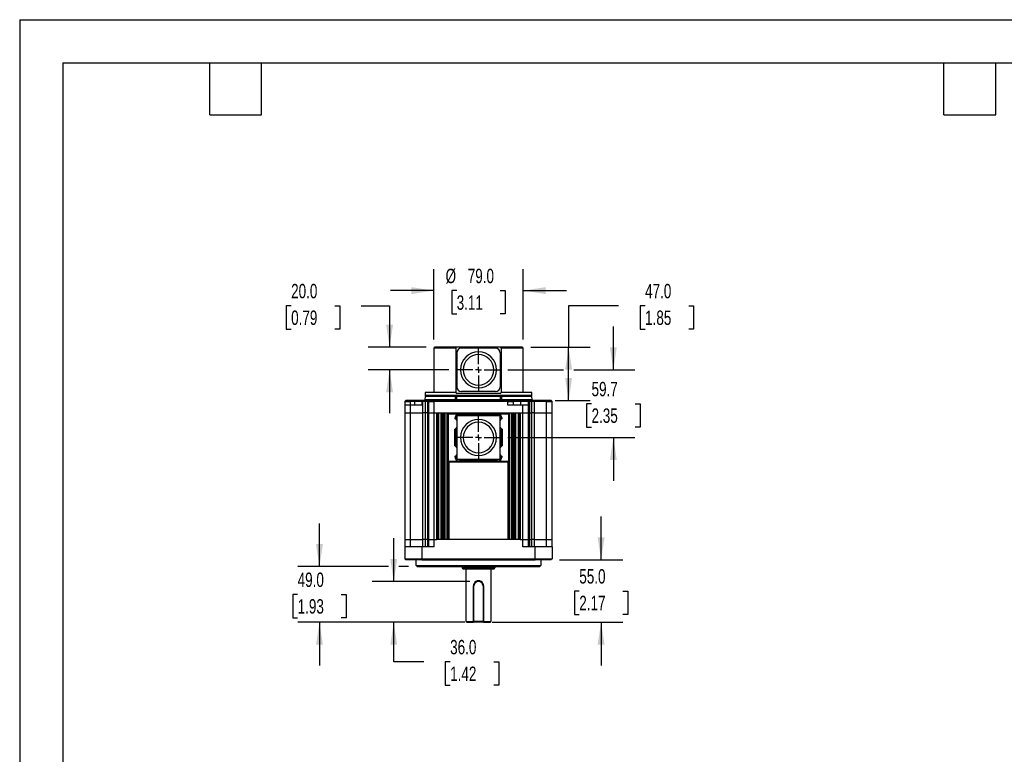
# Model space of a CAD drawing. Header units: millimetres. Extents: x 0 to 1676, y 0 to 1295.
# Tile 2 of 4: x 0 to 869, y 648 to 1295. Entities that reach past the tile are written whole.
import ezdxf

# ---------------------------------------------------------------- set-up
doc = ezdxf.new("R2010")
doc.units = ezdxf.units.MM
doc.header["$LTSCALE"] = 6
doc.linetypes.add('CENTERX2', pattern=[20.32, 12.7, -2.54, 2.54, -2.54])
doc.layers.add('CENTER', color=40, linetype='CENTERX2')
doc.layers.add('DIMENSIONS', color=140, linetype='Continuous', lineweight=25)
doc.layers.add('TEXT', color=140, linetype='Continuous', lineweight=25)
doc.styles.add('SLDTEXTSTYLE0', font='TXT', dxfattribs={"width": 0.7})
doc.dimstyles.new('SLDDIMSTYLE1', dxfattribs={"dimtxt": 12.948047, "dimasz": 19.812, "dimexe": 0, "dimexo": 0.0625, "dimgap": 3.237012, "dimtad": 0, "dimtih": 1, "dimtoh": 1, "dimrnd": 1e-09, "dimzin": 12, "dimdsep": 46, "dimtxsty": 'SLDTEXTSTYLE0', "dimsah": 1, "dimcen": 0.09, "dimadec": 0, "dimazin": 3, "dimtfac": 1, "dimtmove": 0, "dimatfit": 0, "dimfxl": 0, "dimfrac": 2, "dimtolj": 1, "dimtzin": 12, "dimarcsym": 0})
doc.dimstyles.new('SLDDIMSTYLE2', dxfattribs={"dimtxt": 12.948047, "dimasz": 19.812, "dimexe": 0, "dimexo": 0.0625, "dimgap": 3.237012, "dimtad": 0, "dimtih": 1, "dimtoh": 1, "dimrnd": 1e-09, "dimzin": 4, "dimdsep": 46, "dimtxsty": 'SLDTEXTSTYLE0', "dimsah": 1, "dimcen": 0.09, "dimadec": 0, "dimazin": 1, "dimtfac": 1, "dimtmove": 0, "dimatfit": 0, "dimfxl": 0, "dimfrac": 2, "dimtolj": 1, "dimtzin": 12, "dimarcsym": 0})
doc.dimstyles.new('SLDDIMSTYLE4', dxfattribs={"dimtxt": 12.948047, "dimasz": 19.812, "dimexe": 0, "dimexo": 0.0625, "dimgap": 3.237012, "dimtad": 0, "dimtih": 1, "dimtoh": 1, "dimrnd": 1e-09, "dimzin": 4, "dimdsep": 46, "dimtxsty": 'SLDTEXTSTYLE0', "dimsah": 1, "dimcen": 0.09, "dimadec": 0, "dimazin": 1, "dimtfac": 1, "dimtofl": 0, "dimtmove": 0, "dimatfit": 3, "dimfxl": 0, "dimfrac": 2, "dimtolj": 1, "dimtzin": 12, "dimarcsym": 0})

# ---------------------------------------------------------------- blocks, each defined once
blk = doc.blocks.new('_D_10')
at = {"layer": 'DIMENSIONS'}
for p, q in [((523.69, 986.69), (523.69, 1024.79)), ((430.75, 986.69), (479.67, 986.69)), ((488.81, 986.69), (542.74, 986.69)), ((504.45, 956.85), (500.1, 956.85)), ((500.1, 956.85), (500.1, 936.27)), ((542.92, 956.85), (547.27, 956.85)), ((547.27, 956.85), (547.27, 936.27)), ((500.1, 936.27), (504.45, 936.27)), ((547.27, 936.27), (542.92, 936.27)), ((430.75, 927.01), (542.74, 927.01)), ((523.69, 927.01), (523.69, 888.91))]:
    blk.add_line(p, q, dxfattribs=at)
for points in [[(523.69, 986.69), (526.73, 1006.51), (520.64, 1006.51)], [(523.69, 927.01), (520.64, 907.2), (526.73, 907.2)]]:
    blk.add_solid(points, dxfattribs=at)
at = {"layer": 'DIMENSIONS', "char_height": 12.7, "attachment_point": 1, "style": 'SLDTEXTSTYLE0'}
for s, insert in [('59.7', (504.45, 976.12)), ('2.35', (504.45, 952.65))]:
    blk.add_mtext(s, dxfattribs=dict(at, insert=insert))
blk = doc.blocks.new('_D_11')
at = {"layer": 'DIMENSIONS'}
for p, q in [((239.45, 1043.21), (235.11, 1043.21)), ((235.11, 1043.21), (235.11, 1022.63)), ((277.93, 1043.21), (282.28, 1043.21)), ((282.28, 1043.21), (282.28, 1022.63)), ((301.27, 1043.21), (326.31, 1043.21)), ((326.31, 1043.21), (326.31, 1006.69)), ((235.11, 1022.63), (239.45, 1022.63)), ((282.28, 1022.63), (277.93, 1022.63)), ((358.6, 1006.69), (307.26, 1006.69)), ((378.68, 986.69), (307.26, 986.69)), ((326.31, 986.69), (326.31, 948.59))]:
    blk.add_line(p, q, dxfattribs=at)
for points in [[(326.31, 1006.69), (329.36, 1026.51), (323.26, 1026.51)], [(326.31, 986.69), (323.26, 966.88), (329.36, 966.88)]]:
    blk.add_solid(points, dxfattribs=at)
at = {"layer": 'DIMENSIONS', "char_height": 12.7, "attachment_point": 1, "style": 'SLDTEXTSTYLE0'}
for s, insert in [('20.0', (239.45, 1062.48)), ('0.79', (239.45, 1039))]:
    blk.add_mtext(s, dxfattribs=dict(at, insert=insert))
blk = doc.blocks.new('_D_12')
at = {"layer": 'DIMENSIONS'}
for p, q in [((365.22, 1013.31), (365.22, 1075.6)), ((444.22, 1013.31), (444.22, 1075.6)), ((365.22, 1056.55), (327.12, 1056.55)), ((385.48, 1056.55), (381.13, 1056.55)), ((381.13, 1056.55), (381.13, 1035.97)), ((423.95, 1056.55), (428.3, 1056.55)), ((428.3, 1056.55), (428.3, 1035.97)), ((444.22, 1056.55), (482.32, 1056.55)), ((381.13, 1035.97), (385.48, 1035.97)), ((428.3, 1035.97), (423.95, 1035.97))]:
    blk.add_line(p, q, dxfattribs=at)
for points in [[(365.22, 1056.55), (345.4, 1059.6), (345.4, 1053.5)], [(444.22, 1056.55), (464.03, 1053.5), (464.03, 1059.6)]]:
    blk.add_solid(points, dxfattribs=at)
at = {"layer": 'DIMENSIONS', "char_height": 12.7, "attachment_point": 1, "style": 'SLDTEXTSTYLE0'}
for s, insert in [('%%c', (375.7, 1075.82)), ('79.0', (395.25, 1075.82)), ('3.11', (385.48, 1052.34))]:
    blk.add_mtext(s, dxfattribs=dict(at, insert=insert))
blk = doc.blocks.new('_D_13')
at = {"layer": 'DIMENSIONS'}
for p, q in [((512.89, 819.19), (512.89, 857.29)), ((476.3, 819.19), (531.94, 819.19)), ((493.65, 791.69), (489.3, 791.69)), ((489.3, 791.69), (489.3, 771.11)), ((532.13, 791.69), (536.48, 791.69)), ((536.48, 791.69), (536.48, 771.11)), ((489.3, 771.11), (493.65, 771.11)), ((536.48, 771.11), (532.13, 771.11)), ((416.84, 764.19), (531.94, 764.19)), ((512.89, 764.19), (512.89, 726.09))]:
    blk.add_line(p, q, dxfattribs=at)
for points in [[(512.89, 819.19), (515.94, 839.01), (509.84, 839.01)], [(512.89, 764.19), (509.84, 744.38), (515.94, 744.38)]]:
    blk.add_solid(points, dxfattribs=at)
at = {"layer": 'DIMENSIONS', "char_height": 12.7, "attachment_point": 1, "style": 'SLDTEXTSTYLE0'}
for s, insert in [('55.0', (493.65, 810.96)), ('2.17', (493.65, 787.49))]:
    blk.add_mtext(s, dxfattribs=dict(at, insert=insert))
blk = doc.blocks.new('_D_14')
at = {"layer": 'DIMENSIONS'}
for p, q in [((264.43, 813.19), (264.43, 851.29)), ((325.39, 813.19), (245.38, 813.19)), ((343.1, 813.19), (334.53, 813.19)), ((245.2, 788.69), (240.85, 788.69)), ((240.85, 788.69), (240.85, 768.11)), ((283.67, 788.69), (288.02, 788.69)), ((288.02, 788.69), (288.02, 768.11)), ((240.85, 768.11), (245.2, 768.11)), ((288.02, 768.11), (283.67, 768.11)), ((392.6, 764.19), (245.38, 764.19)), ((264.43, 764.19), (264.43, 726.09))]:
    blk.add_line(p, q, dxfattribs=at)
for points in [[(264.43, 813.19), (267.48, 833.01), (261.39, 833.01)], [(264.43, 764.19), (261.39, 744.38), (267.48, 744.38)]]:
    blk.add_solid(points, dxfattribs=at)
at = {"layer": 'DIMENSIONS', "char_height": 12.7, "attachment_point": 1, "style": 'SLDTEXTSTYLE0'}
for s, insert in [('49.0', (245.2, 807.96)), ('1.93', (245.2, 784.49))]:
    blk.add_mtext(s, dxfattribs=dict(at, insert=insert))
blk = doc.blocks.new('_D_15')
at = {"layer": 'DIMENSIONS'}
for p, q in [((329.96, 800.19), (329.96, 838.29)), ((397.1, 800.19), (310.91, 800.19)), ((392.6, 764.19), (310.91, 764.19)), ((329.96, 729.3), (329.96, 764.19)), ((356.39, 729.3), (329.96, 729.3)), ((379.73, 729.3), (375.38, 729.3)), ((375.38, 729.3), (375.38, 708.72)), ((418.21, 729.3), (422.55, 729.3)), ((422.55, 729.3), (422.55, 708.72)), ((375.38, 708.72), (379.73, 708.72)), ((422.55, 708.72), (418.21, 708.72))]:
    blk.add_line(p, q, dxfattribs=at)
for points in [[(329.96, 800.19), (333.01, 820.01), (326.91, 820.01)], [(329.96, 764.19), (326.91, 744.38), (333.01, 744.38)]]:
    blk.add_solid(points, dxfattribs=at)
at = {"layer": 'DIMENSIONS', "char_height": 12.7, "attachment_point": 1, "style": 'SLDTEXTSTYLE0'}
for s, insert in [('36.0', (379.73, 748.57)), ('1.42', (379.73, 725.09))]:
    blk.add_mtext(s, dxfattribs=dict(at, insert=insert))
blk = doc.blocks.new('_D_16')
at = {"layer": 'DIMENSIONS'}
for p, q in [((528.35, 1043.21), (484.24, 1043.21)), ((484.24, 1043.21), (484.24, 1006.69)), ((551.69, 1043.21), (547.34, 1043.21)), ((547.34, 1043.21), (547.34, 1022.63)), ((590.16, 1043.21), (594.51, 1043.21)), ((594.51, 1043.21), (594.51, 1022.63)), ((547.34, 1022.63), (551.69, 1022.63)), ((594.51, 1022.63), (590.16, 1022.63)), ((450.84, 1006.69), (503.29, 1006.69)), ((484.24, 959.69), (484.24, 1006.69)), ((472.34, 959.69), (503.29, 959.69))]:
    blk.add_line(p, q, dxfattribs=at)
for points in [[(484.24, 1006.69), (481.19, 986.88), (487.29, 986.88)], [(484.24, 959.69), (487.29, 979.51), (481.19, 979.51)]]:
    blk.add_solid(points, dxfattribs=at)
at = {"layer": 'DIMENSIONS', "char_height": 12.7, "attachment_point": 1, "style": 'SLDTEXTSTYLE0'}
for s, insert in [('47.0', (551.69, 1062.48)), ('1.85', (551.69, 1039))]:
    blk.add_mtext(s, dxfattribs=dict(at, insert=insert))
blk = doc.blocks.new('SW_CENTERMARKSYMBOL_5')
at = {"layer": 'CENTER', "color": 0}
for p, q in [((0, 5.08), (0, 18.415)), ((-5.08, 0), (-18.415, 0)), ((0, 0), (-2.54, 0)), ((0, 0), (0, 2.54)), ((0, 0), (0, -2.54)), ((0, 0), (2.54, 0)), ((5.08, 0), (18.415, 0)), ((0, -5.08), (0, -18.415))]:
    blk.add_line(p, q, dxfattribs=at)
blk = doc.blocks.new('SW_CENTERMARKSYMBOL_6')
at = {"layer": 'CENTER', "color": 0}
for p, q in [((0, 5.08), (0, 18.415)), ((-5.08, 0), (-18.415, 0)), ((0, 0), (-2.54, 0)), ((0, 0), (0, 2.54)), ((0, 0), (0, -2.54)), ((0, 0), (2.54, 0)), ((5.08, 0), (18.415, 0)), ((0, -5.08), (0, -18.415))]:
    blk.add_line(p, q, dxfattribs=at)

msp = doc.modelspace()

# ---------------------------------------------------------------- linework, layer by layer
at = {"color": 7, "linetype": 'Continuous'}
for q in [(0.015, 0.016), (1676.415, 1295.416)]:
    msp.add_line((0.015, 1295.416), q, dxfattribs=at)
for p, q in [((384.716, 1005.693), (365.216, 1005.693)), ((365.216, 1005.693), (365.216, 966.693)), ((385.716, 1006.693), (366.269, 1006.693)), ((384.716, 1005.693), (384.716, 966.693)), ((385.666, 1001.743), (385.666, 971.643)), ((423.716, 1006.693), (385.716, 1006.693)), ((419.766, 1005.743), (389.666, 1005.743)), ((443.163, 1006.693), (423.716, 1006.693)), ((423.766, 1001.743), (423.766, 971.643)), ((424.716, 1005.693), (424.716, 966.693)), ((444.216, 1005.693), (424.716, 1005.693)), ((444.216, 966.693), (444.216, 1005.693)), ((357.716, 966.693), (357.716, 963.993)), ((384.716, 966.693), (357.716, 966.693)), ((423.716, 965.693), (385.716, 965.693)), ((419.766, 967.643), (389.666, 967.643)), ((451.716, 966.693), (424.716, 966.693)), ((451.716, 963.993), (451.716, 966.693)), ((339.728, 955.693), (339.716, 948.693)), ((339.733, 958.693), (339.728, 955.693)), ((344.716, 955.693), (339.728, 955.693)), ((340.735, 959.693), (339.733, 958.693)), ((339.733, 958.693), (344.716, 958.693)), ((344.716, 959.693), (340.735, 959.693)), ((344.716, 958.693), (344.716, 959.693)), ((348.716, 959.693), (344.716, 959.693)), ((344.716, 955.693), (344.716, 958.693)), ((348.716, 958.693), (344.716, 958.693)), ((344.716, 948.693), (344.716, 955.693)), ((354.728, 955.693), (344.716, 955.693)), ((348.716, 959.693), (348.716, 958.693)), ((355.735, 959.693), (348.716, 959.693)), ((348.716, 955.693), (348.716, 958.693)), ((354.733, 958.693), (348.716, 958.693)), ((354.733, 958.693), (354.728, 955.693)), ((355.549, 959.508), (354.733, 958.693)), ((355.549, 958.693), (354.733, 958.693)), ((355.735, 959.693), (355.549, 959.508)), ((355.549, 958.693), (355.549, 959.508)), ((357.683, 958.693), (355.549, 958.693)), ((355.549, 948.693), (355.549, 958.693)), ((357.683, 958.693), (357.671, 948.693)), ((358.391, 959.693), (357.683, 958.693)), ((359.85, 958.693), (357.683, 958.693)), ((404.716, 963.993), (357.716, 963.993)), ((358.016, 963.693), (357.716, 963.993)), ((384.441, 960.193), (357.743, 960.193)), ((357.744, 960.22), (357.901, 963.22)), ((384.441, 960.22), (357.744, 960.22)), ((358.016, 963.693), (385.027, 963.693)), ((360.558, 959.693), (358.391, 959.693)), ((359.85, 958.693), (359.837, 948.693)), ((360.558, 959.693), (359.85, 958.693)), ((360.733, 958.693), (359.85, 958.693)), ((361.735, 959.693), (360.558, 959.693)), ((360.733, 958.693), (360.716, 948.693)), ((361.735, 959.693), (360.733, 958.693)), ((360.733, 958.693), (365.716, 958.693)), ((365.716, 959.693), (361.735, 959.693)), ((430.716, 959.693), (365.716, 959.693)), ((365.716, 958.693), (365.716, 959.693)), ((365.716, 948.693), (365.716, 958.693)), ((430.716, 958.693), (365.716, 958.693)), ((384.441, 960.22), (384.494, 963.22)), ((384.709, 963.693), (384.635, 963.66)), ((384.777, 963.202), (384.725, 960.202)), ((384.725, 960.193), (385.225, 960.193)), ((385.277, 963.202), (385.225, 960.202)), ((424.207, 960.202), (385.225, 960.202)), ((385.225, 960.202), (385.225, 960.193)), ((424.155, 963.693), (385.277, 963.693)), ((385.277, 963.693), (385.277, 963.202)), ((424.155, 963.202), (385.277, 963.202)), ((451.716, 963.993), (404.716, 963.993)), ((404.716, 963.993), (404.716, 963.693)), ((424.155, 963.202), (424.155, 963.693)), ((424.207, 960.202), (424.155, 963.202)), ((424.178, 963.693), (451.416, 963.693)), ((424.207, 960.193), (424.207, 960.202)), ((424.207, 959.693), (424.207, 960.193)), ((424.207, 960.193), (424.707, 960.193)), ((424.655, 963.202), (424.677, 963.209)), ((424.655, 963.202), (424.707, 960.202)), ((424.94, 963.22), (424.991, 960.22)), ((451.531, 963.22), (424.94, 963.22)), ((451.688, 960.22), (424.991, 960.22)), ((451.689, 960.193), (424.991, 960.193)), ((430.716, 959.693), (430.716, 958.693)), ((434.697, 959.693), (430.716, 959.693)), ((430.716, 955.693), (430.716, 958.693)), ((430.716, 958.693), (435.699, 958.693)), ((443.716, 955.693), (430.716, 955.693)), ((435.699, 958.693), (434.697, 959.693)), ((441.716, 959.693), (434.697, 959.693)), ((435.704, 955.693), (435.699, 958.693)), ((441.716, 958.693), (435.699, 958.693)), ((441.716, 959.693), (441.716, 958.693)), ((447.701, 959.693), (441.716, 959.693)), ((441.716, 958.693), (441.716, 955.693)), ((448.699, 958.693), (441.716, 958.693)), ((443.716, 948.693), (443.716, 955.693)), ((448.704, 955.693), (443.716, 955.693)), ((447.701, 959.693), (447.883, 959.508)), ((448.874, 959.693), (447.701, 959.693)), ((447.883, 959.508), (448.698, 958.78)), ((448.698, 958.78), (448.699, 958.693)), ((448.704, 955.693), (448.699, 958.693)), ((449.582, 958.693), (448.699, 958.693)), ((448.716, 948.693), (448.704, 955.693)), ((448.874, 959.693), (449.582, 958.693)), ((451.041, 959.693), (448.874, 959.693)), ((449.582, 958.693), (449.595, 948.693)), ((451.749, 958.693), (449.582, 958.693)), ((451.041, 959.693), (451.749, 958.693)), ((453.883, 959.693), (451.041, 959.693)), ((451.716, 963.993), (451.416, 963.693)), ((451.531, 963.22), (451.688, 960.22)), ((451.761, 948.693), (451.749, 958.693)), ((453.883, 958.693), (451.749, 958.693)), ((453.883, 959.693), (453.883, 958.693)), ((464.716, 959.693), (453.883, 959.693)), ((453.883, 958.693), (453.883, 948.693)), ((464.716, 958.693), (453.883, 958.693)), ((464.716, 959.693), (464.716, 958.693)), ((468.697, 959.693), (464.716, 959.693)), ((464.716, 948.693), (464.716, 958.693)), ((464.716, 958.693), (469.699, 958.693)), ((469.699, 958.693), (468.697, 959.693)), ((469.716, 948.693), (469.699, 958.693)), ((339.716, 948.693), (344.716, 948.693)), ((339.716, 948.693), (339.716, 837.193)), ((344.716, 948.693), (355.549, 948.693)), ((344.716, 837.193), (344.716, 948.693)), ((355.549, 837.193), (355.549, 948.693)), ((357.671, 948.693), (355.549, 948.693)), ((359.837, 948.693), (357.671, 948.693)), ((357.671, 948.693), (357.671, 837.193)), ((360.716, 948.693), (359.837, 948.693)), ((359.837, 948.693), (359.837, 837.193)), ((360.716, 948.693), (365.716, 948.693)), ((360.716, 948.693), (360.716, 837.193)), ((365.716, 837.193), (365.716, 948.693)), ((365.716, 948.693), (368.002, 948.693)), ((368.002, 948.693), (373.43, 948.693)), ((368.002, 837.193), (368.002, 948.693)), ((368.979, 948.693), (368.979, 837.193)), ((369.74, 837.193), (369.74, 948.693)), ((371.692, 837.193), (371.692, 948.693)), ((372.453, 948.693), (372.453, 837.193)), ((373.502, 948.693), (373.43, 948.693)), ((373.43, 837.193), (373.43, 948.693)), ((373.502, 948.693), (435.93, 948.693)), ((373.502, 948.693), (373.502, 837.193)), ((374.479, 948.693), (374.479, 837.193)), ((375.24, 837.193), (375.24, 948.693)), ((377.192, 837.193), (377.192, 948.693)), ((377.838, 947.764), (377.716, 947.886)), ((378.216, 947.886), (377.716, 947.886)), ((377.716, 906.14), (377.716, 947.886)), ((387.963, 947.764), (377.838, 947.764)), ((377.838, 947.764), (377.838, 906.263)), ((377.953, 948.693), (377.953, 947.886)), ((378.216, 947.886), (378.216, 948.693)), ((378.216, 947.886), (431.217, 947.886)), ((388.714, 947.013), (387.963, 947.764)), ((420.718, 947.013), (388.714, 947.013)), ((421.469, 947.764), (420.718, 947.013)), ((431.594, 947.764), (421.469, 947.764)), ((431.217, 947.886), (431.217, 948.693)), ((431.217, 947.886), (431.716, 947.886)), ((431.479, 948.693), (431.479, 947.886)), ((431.716, 947.886), (431.594, 947.764)), ((431.594, 906.263), (431.594, 947.764)), ((431.716, 906.14), (431.716, 947.886)), ((432.24, 837.193), (432.24, 948.693)), ((434.192, 837.193), (434.192, 948.693)), ((434.953, 948.693), (434.953, 837.193)), ((436.002, 948.693), (435.93, 948.693)), ((435.93, 837.193), (435.93, 948.693)), ((436.002, 948.693), (441.43, 948.693)), ((436.002, 948.693), (436.002, 837.193)), ((436.979, 948.693), (436.979, 837.193)), ((437.74, 837.193), (437.74, 948.693)), ((439.692, 948.693), (439.692, 837.193)), ((440.453, 948.693), (440.453, 837.193)), ((441.43, 948.693), (443.716, 948.693)), ((441.43, 948.693), (441.43, 837.193)), ((443.716, 837.193), (443.716, 948.693)), ((443.716, 948.693), (448.716, 948.693)), ((448.716, 837.193), (448.716, 948.693)), ((449.595, 948.693), (448.716, 948.693)), ((449.595, 948.693), (449.595, 837.193)), ((449.595, 948.693), (451.761, 948.693)), ((451.761, 837.193), (451.761, 948.693)), ((453.883, 948.693), (451.761, 948.693)), ((453.883, 948.693), (453.883, 837.193)), ((453.883, 948.693), (464.716, 948.693)), ((464.716, 948.693), (469.716, 948.693)), ((464.716, 837.193), (464.716, 948.693)), ((469.716, 837.193), (469.716, 948.693)), ((383.965, 943.777), (384.863, 944.09)), ((385.666, 946.063), (385.666, 907.963)), ((423.766, 946.063), (385.666, 946.063)), ((423.766, 907.963), (423.766, 946.063)), ((424.569, 944.09), (425.467, 943.777)), ((384.716, 933.834), (383.965, 934.25)), ((383.965, 919.777), (383.965, 934.25)), ((384.716, 933.834), (384.716, 920.193)), ((425.467, 934.25), (424.716, 933.834)), ((424.716, 933.834), (424.716, 920.193)), ((425.467, 934.25), (425.467, 919.777)), ((384.716, 920.193), (383.965, 919.777)), ((424.716, 920.193), (425.467, 919.777)), ((377.838, 906.263), (377.716, 906.14)), ((377.716, 906.14), (378.216, 906.14)), ((377.838, 906.263), (387.963, 906.263)), ((377.953, 906.14), (377.953, 837.193)), ((378.216, 906.14), (431.217, 906.14)), ((378.216, 906.14), (378.216, 905.313)), ((378.93, 905.313), (378.216, 905.313)), ((378.93, 837.193), (378.93, 905.313)), ((430.502, 905.313), (378.93, 905.313)), ((384.863, 909.937), (383.965, 910.25)), ((385.666, 907.963), (423.766, 907.963)), ((388.714, 907.013), (387.963, 906.263)), ((420.718, 907.013), (388.714, 907.013)), ((421.469, 906.263), (420.718, 907.013)), ((421.469, 906.263), (431.594, 906.263)), ((425.467, 910.25), (424.569, 909.937)), ((430.502, 905.313), (430.502, 837.193)), ((431.217, 905.313), (430.502, 905.313)), ((431.217, 906.14), (431.716, 906.14)), ((431.217, 905.313), (431.217, 906.14)), ((431.479, 906.14), (431.479, 837.193)), ((431.594, 906.263), (431.716, 906.14)), ((339.716, 837.193), (344.716, 837.193)), ((339.716, 837.193), (339.727, 830.693)), ((344.716, 837.193), (355.549, 837.193)), ((344.716, 830.693), (344.716, 837.193)), ((357.671, 837.193), (355.549, 837.193)), ((355.549, 830.693), (355.549, 837.193)), ((359.837, 837.193), (357.671, 837.193)), ((357.671, 837.193), (357.679, 830.693)), ((360.716, 837.193), (359.837, 837.193)), ((359.837, 837.193), (359.845, 830.693)), ((360.716, 837.193), (365.716, 837.193)), ((360.716, 837.193), (360.727, 830.693)), ((365.716, 837.193), (368.002, 837.193)), ((365.716, 830.693), (365.716, 837.193)), ((373.43, 837.193), (368.002, 837.193)), ((373.43, 837.193), (373.502, 837.193)), ((378.93, 837.193), (373.502, 837.193)), ((430.502, 837.193), (378.93, 837.193)), ((435.93, 837.193), (430.502, 837.193)), ((435.93, 837.193), (436.002, 837.193)), ((441.43, 837.193), (436.002, 837.193)), ((441.43, 837.193), (443.716, 837.193)), ((443.716, 837.193), (448.716, 837.193)), ((443.716, 830.693), (443.716, 837.193)), ((448.705, 830.693), (448.716, 837.193)), ((449.595, 837.193), (448.716, 837.193)), ((449.595, 837.193), (449.587, 830.693)), ((449.595, 837.193), (451.761, 837.193)), ((451.753, 830.693), (451.761, 837.193)), ((453.883, 837.193), (451.761, 837.193)), ((453.883, 837.193), (453.883, 830.693)), ((453.883, 837.193), (464.716, 837.193)), ((464.716, 837.193), (469.716, 837.193)), ((464.716, 830.693), (464.716, 837.193)), ((469.705, 830.693), (469.716, 837.193)), ((339.727, 830.693), (339.746, 820.193)), ((354.716, 830.693), (339.727, 830.693)), ((354.716, 830.693), (354.716, 820.193)), ((365.716, 830.693), (354.716, 830.693)), ((454.716, 830.693), (443.716, 830.693)), ((454.716, 820.193), (454.716, 830.693)), ((469.705, 830.693), (454.716, 830.693)), ((469.705, 830.693), (469.686, 820.193)), ((339.746, 820.193), (354.716, 820.193)), ((339.746, 820.193), (340.747, 819.193)), ((354.716, 819.193), (340.747, 819.193)), ((349.716, 814.193), (349.716, 819.193)), ((354.716, 820.193), (454.716, 820.193)), ((354.716, 820.193), (354.716, 819.193)), ((354.716, 819.193), (454.716, 819.193)), ((454.716, 820.193), (469.686, 820.193)), ((454.716, 819.193), (454.716, 820.193)), ((468.685, 819.193), (454.716, 819.193)), ((459.716, 819.193), (459.716, 814.193)), ((469.686, 820.193), (468.685, 819.193)), ((349.716, 814.193), (459.716, 814.193)), ((350.716, 813.193), (349.716, 814.193)), ((350.716, 813.193), (458.716, 813.193)), ((390.216, 813.193), (390.216, 812.193)), ((390.216, 812.193), (404.716, 812.193)), ((390.216, 812.193), (390.793, 811.193)), ((390.793, 811.193), (404.716, 811.193)), ((393.716, 764.693), (393.716, 811.193)), ((404.716, 812.193), (404.716, 813.193)), ((404.716, 812.193), (419.216, 812.193)), ((404.716, 811.193), (404.716, 812.193)), ((404.716, 811.193), (418.639, 811.193)), ((415.716, 811.193), (415.716, 764.693)), ((418.639, 811.193), (419.216, 812.193)), ((419.216, 813.193), (419.216, 812.193)), ((459.716, 814.193), (458.716, 813.193)), ((400.716, 796.193), (400.259, 796.193)), ((400.259, 764.693), (400.259, 796.193)), ((400.716, 764.693), (400.716, 796.193)), ((409.173, 796.193), (408.716, 796.193)), ((408.716, 796.193), (408.716, 764.693)), ((409.173, 796.193), (409.173, 764.693)), ((393.716, 764.693), (400.259, 764.693)), ((394.216, 764.193), (393.716, 764.693)), ((400.488, 764.465), (400.216, 764.193)), ((400.259, 764.693), (400.488, 764.465)), ((400.716, 764.693), (400.488, 764.465)), ((408.716, 764.693), (400.716, 764.693)), ((408.944, 764.465), (408.716, 764.693)), ((409.173, 764.693), (408.944, 764.465)), ((409.216, 764.194), (408.944, 764.465)), ((409.173, 764.693), (415.716, 764.693)), ((415.716, 764.693), (415.216, 764.193)), ((409.216, 764.193), (400.216, 764.193))]:
    msp.add_line(p, q)
at = {"flags": 128}
for points in [[(358.391, 959.693), (358.117, 959.693), (357.821, 959.693), (357.505, 959.693), (357.173, 959.693), (356.827, 959.693), (356.47, 959.693), (356.105, 959.693), (355.735, 959.693)], [(384.494, 963.22), (381.579, 963.22), (378.779, 963.22), (376.108, 963.22), (373.577, 963.22), (371.2, 963.22), (368.988, 963.22), (366.952, 963.22), (365.103, 963.22), (363.449, 963.22), (361.999, 963.22), (360.76, 963.22), (359.737, 963.22), (358.937, 963.22), (358.362, 963.22), (358.016, 963.22), (357.901, 963.22)], [(384.441, 960.193), (384.457, 960.002), (384.504, 959.84), (384.574, 959.732), (384.657, 959.693)], [(384.963, 963.656), (384.821, 963.66), (384.63, 963.663)], [(385.225, 960.193), (385.225, 960.096), (385.225, 960.002), (385.225, 959.916), (385.225, 959.84), (385.225, 959.778), (385.225, 959.732), (385.225, 959.703), (385.225, 959.693)], [(424.233, 959.694), (424.433, 959.701), (424.664, 959.729)], [(424.594, 959.776), (424.421, 959.728), (424.291, 959.701)], [(424.769, 963.684), (424.702, 963.624), (424.701, 963.619)], [(424.942, 963.22), (424.922, 963.404), (424.875, 963.558), (424.806, 963.659), (424.727, 963.693)], [(424.991, 960.193), (424.975, 960.002), (424.928, 959.84), (424.858, 959.732), (424.775, 959.693)], [(424.991, 960.193), (424.991, 960.207), (424.991, 960.22)], [(386.126, 946.063), (387.299, 946.755), (388.714, 947.013)], [(423.306, 946.063), (422.097, 946.768), (420.718, 947.013)], [(384.863, 944.09), (385.187, 944.899), (385.666, 945.604)], [(423.766, 945.604), (424.245, 944.899), (424.569, 944.09)], [(425.467, 943.777), (424.536, 943.101), (423.767, 942.247), (423.766, 942.246)], [(383.965, 934.25), (384.896, 934.926), (385.665, 935.78), (385.666, 935.781)], [(425.467, 919.777), (424.536, 919.101), (423.767, 918.247), (423.766, 918.246)], [(383.965, 910.25), (384.896, 910.926), (385.665, 911.78), (385.666, 911.781)], [(385.666, 908.423), (385.187, 909.128), (384.863, 909.937)], [(388.714, 907.013), (387.299, 907.272), (386.126, 907.963)], [(423.306, 907.963), (422.133, 907.272), (420.718, 907.013)], [(424.569, 909.937), (424.245, 909.128), (423.766, 908.423)], [(394.216, 764.193), (394.631, 764.193), (395.842, 764.193), (397.754, 764.193), (400.216, 764.193)], [(409.216, 764.194), (411.678, 764.194), (413.59, 764.194), (414.801, 764.193), (415.216, 764.193)]]:
    msp.add_lwpolyline(points, dxfattribs=at)
for centre, radius, start, end in [((366.216, 1005.693), 1, 90, 180), ((385.716, 1005.693), 1, 90, 180), ((389.666, 1001.743), 4, 90, 180), ((404.716, 986.693), 15.875, 0, 180), ((404.716, 986.693), 13.44, 0, 180), ((419.766, 1001.743), 4, 0, 90), ((423.716, 1005.693), 1, 0, 90), ((443.216, 1005.693), 1, 0, 90), ((404.716, 986.693), 15.875, 180, 270), ((404.716, 986.693), 13.44, 180, 270), ((404.716, 986.693), 13.44, 270, 0), ((404.716, 986.693), 15.875, 270, 0), ((385.716, 966.693), 1, 180, 270), ((389.666, 971.643), 4, 180, 270), ((419.766, 971.643), 4, 270, 0), ((423.716, 966.693), 1, 270, 0), ((358.243, 960.193), 0.5, 177, 180), ((358.243, 960.193), 0.5, 180, 270), ((358.4, 963.193), 0.5, 90.006182, 177.000001), ((384.512, 959.058), 1.164, 79.468728, 93.497346), ((385.598, 960.193), 1.157, 178.70457, 180.000286), ((385.002, 963.299), 0.515, 135.505695, 188.913684), ((384.544, 961.298), 1.922, 83.681698, 91.491787), ((385.227, 962.661), 1.033, 88.809545, 119.181764), ((384.975, 953.038), 7.168, 88.001617, 91.998383), ((385.225, 960.193), 0.5, 178.999995, 180), ((385.225, 960.193), 0.5, 180, 269.999941), ((385.277, 963.193), 0.5, 90, 179.000106), ((385.027, 956.038), 7.168, 88.001617, 91.998383), ((424.155, 963.193), 0.5, 0.999932, 90), ((424.405, 956.038), 7.168, 88.001617, 91.998383), ((424.457, 953.038), 7.168, 88.001617, 91.998383), ((424.207, 960.193), 0.5, 270, 360), ((424.227, 960.188), 0.5, 292.396098, 2.820016), ((424.889, 961.179), 2.041, 88.571388, 95.976278), ((424.207, 960.193), 0.5, 360, 0.999999), ((424.94, 958.334), 1.886, 88.447688, 96.4222), ((451.032, 963.193), 0.5, 3, 90), ((451.189, 960.193), 0.5, 270, 360), ((451.189, 960.193), 0.5, 360, 3), ((387.962, 943.768), 3.997, 89.988221, 179.863313), ((421.47, 943.767), 3.997, 0.139633, 90.008812), ((381.216, 939.013), 5.5, 35.992794, 60.00942), ((381.216, 939.013), 6.251, 44.609528, 54.307839), ((404.716, 927.013), 15.875, 0, 180), ((404.716, 927.013), 13.44, 91.065831, 270), ((404.716, 927.013), 13.44, 88.934169, 91.065831), ((404.716, 927.013), 13.44, 270, 88.934169), ((428.216, 939.013), 6.251, 125.692161, 135.390472), ((381.216, 939.013), 6.251, 304.050863, 315.390472), ((428.216, 939.013), 5.5, 215.992794, 240.009581), ((428.216, 939.013), 6.251, 224.609528, 235.949137), ((404.716, 927.013), 15.875, 180, 270), ((404.716, 927.013), 15.875, 270, 0), ((381.216, 915.013), 5.5, 35.992794, 60.009581), ((381.216, 915.013), 6.251, 44.609528, 55.949137), ((428.216, 915.013), 6.251, 124.050863, 135.390472), ((387.962, 910.259), 3.997, 180.136687, 270.011779), ((381.216, 915.013), 6.251, 305.692161, 315.390472), ((421.47, 910.259), 3.997, 269.988221, 359.863313), ((428.216, 915.013), 5.5, 215.992794, 240.00942), ((428.216, 915.013), 6.251, 224.609528, 234.307839), ((404.716, 796.24), 4.457, 359.403352, 180.596648), ((404.716, 796.193), 4, 0, 180)]:
    msp.add_arc(centre, radius, start, end)
at = {"layer": 'TEXT'}
for p, q in [((38.1, 1257.3), (1638.3, 1257.3)), ((38.1, 1257.3), (38.1, 38.1)), ((167.64, 1211.58), (167.64, 1257.3)), ((213.36, 1211.58), (213.36, 1257.3)), ((815.34, 1211.58), (815.34, 1257.3)), ((861.06, 1211.58), (861.06, 1257.3)), ((167.64, 1211.58), (213.36, 1211.58)), ((815.34, 1211.58), (861.06, 1211.58))]:
    msp.add_line(p, q, dxfattribs=at)

# ---------------------------------------------------------------- block references
at = {"layer": 'CENTER'}
for name, p in [('SW_CENTERMARKSYMBOL_5', (404.716, 986.693)), ('SW_CENTERMARKSYMBOL_6', (404.716, 927.013))]:
    msp.add_blockref(name, p, dxfattribs=at)

# ---------------------------------------------------------------- dimensions: what is measured, and where the dimension line sits
at = {"layer": 'DIMENSIONS'}
dim = msp.add_linear_dim(base=(444.216, 1056.548), p1=(365.216, 1005.693), p2=(444.216, 1005.693), text='%%c<>', dimstyle='SLDDIMSTYLE2', dxfattribs=at)
dim.commit()
dim.dimension.update_dxf_attribs({"geometry": '_D_12', "text_midpoint": (404.716, 1056.548), "dimtype": 160})
for base, p1, p2, angle, dimstyle, picture, middle in [((326.31, 1006.693), (386.301, 986.693), (366.216, 1006.693), 90, 'SLDDIMSTYLE2', '_D_11', (326.31, 1043.208)), ((484.242, 1006.693), (464.716, 959.693), (443.216, 1006.693), 90, 'SLDDIMSTYLE4', '_D_16', (484.242, 1043.208)), ((523.685, 986.693), (423.131, 927.013), (423.131, 986.693), 90, 'SLDDIMSTYLE1', '_D_10', (523.685, 956.853)), ((264.434, 764.193), (350.716, 813.193), (400.216, 764.193), 90, 'SLDDIMSTYLE2', '_D_14', (264.434, 788.693)), ((512.891, 764.193), (468.685, 819.193), (409.216, 764.193), 90, 'SLDDIMSTYLE2', '_D_13', (512.891, 791.693)), ((329.959, 800.193), (400.216, 764.193), (404.716, 800.193), 89.999993, 'SLDDIMSTYLE2', '_D_15', (329.959, 729.3))]:
    dim = msp.add_linear_dim(base=base, p1=p1, p2=p2, angle=angle, dimstyle=dimstyle, dxfattribs=at)
    dim.commit()
    dim.dimension.update_dxf_attribs({"geometry": picture, "text_midpoint": middle, "dimtype": 160})

doc.saveas('drawing.dxf')
